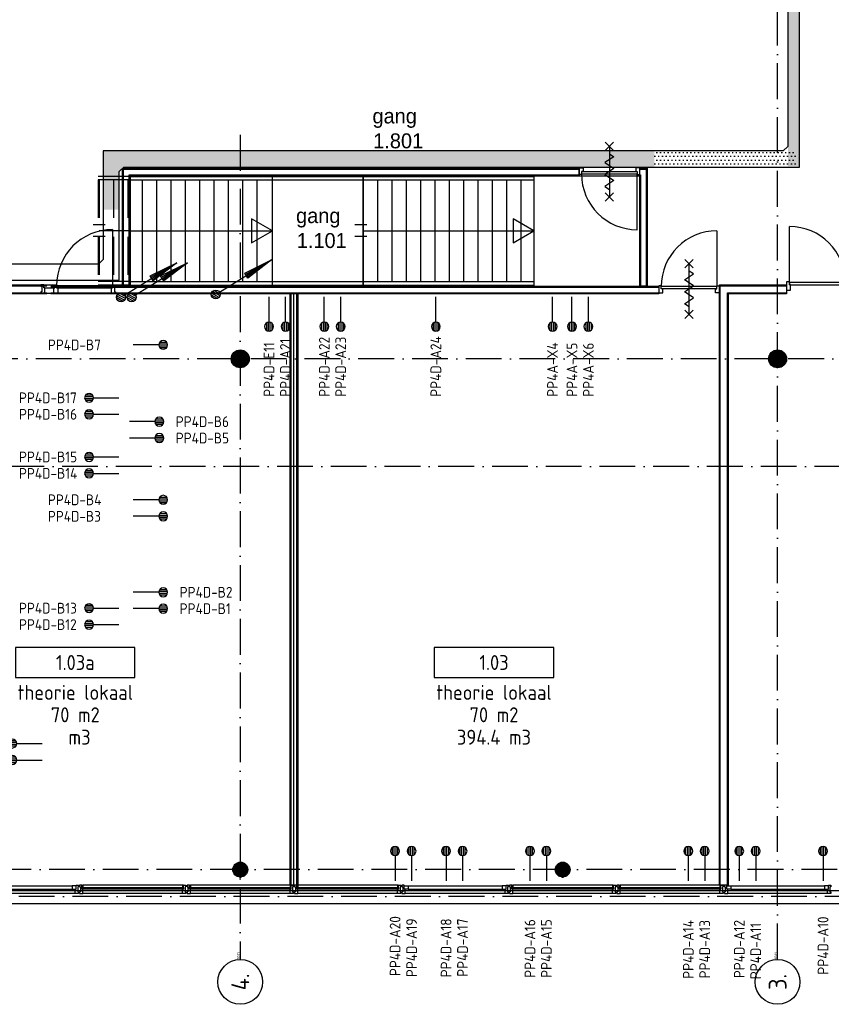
# Model space of a CAD drawing. Header units: millimetres. Extents: x 84333 to 240712, y -2244 to 84291.
# Tile 67 of 74: x 210924 to 224518, y 39772 to 56254. Entities that reach past the tile are written whole.
import ezdxf
from ezdxf.enums import TextEntityAlignment as Align

# ---------------------------------------------------------------- set-up
doc = ezdxf.new("R2010")
doc.units = ezdxf.units.MM
doc.header["$LTSCALE"] = 100
doc.linetypes.add('DASHDOT', pattern=[9, 6, -1.5, 0, -1.5])
doc.linetypes.add('HIDDEN', pattern=[9.525, 6.35, -3.175])
doc.layers.get('0').update_dxf_attribs({"linetype": 'CONTINUOUS'})
for name, color, linetype in [('AFDELING', 4, 'CONTINUOUS'), ('AL$1----_ALGEMEEN', 7, 'CONTINUOUS'), ('AL$1----_MAATVOERING', 7, 'CONTINUOUS'), ('AL$7----_STRAMIEN', 1, 'DASHDOT'), ('AL21----_BUITENWAND', 4, 'CONTINUOUS'), ('AL22----_BINNENWAND', 7, 'CONTINUOUS'), ('AL24----_TRAPPEN', 7, 'CONTINUOUS'), ('AL28----_KONSTRUKTIE', 3, 'CONTINUOUS'), ('AL31----_BUITENKOZ', 7, 'CONTINUOUS'), ('AL32----_BINNENKOZ', 7, 'CONTINUOUS'), ('AL32----_DRAAIR', 7, 'CONTINUOUS'), ('AL32----_DRAAIRICHTING', 1, 'CONTINUOUS'), ('AL65----_BEVEILIGING', 7, 'CONTINUOUS'), ('ALN-----_BLOCKNAAM', 2, 'CONTINUOUS'), ('ALXAA---_GEWBETON', 12, 'CONTINUOUS'), ('ALXOU---_GLAS', 7, 'CONTINUOUS'), ('BOUW', 8, 'CONTINUOUS'), ('EB6441--_ATTRIB', 2, 'CONTINUOUS'), ('EL6126--_PVR', 3, 'CONTINUOUS'), ('EL6441--_DATACOM', 3, 'CONTINUOUS'), ('GEBOUWLABEL', 4, 'CONTINUOUS'), ('INHOUD', 7, 'CONTINUOUS'), ('KABELGGOOT1', 8, 'CONTINUOUS'), ('OMSCHRIJVING', 7, 'CONTINUOUS'), ('OPPERVLAK', 7, 'CONTINUOUS'), ('VOLGNUMMER', 7, 'CONTINUOUS')]:
    doc.layers.add(name, color=color, linetype=linetype)
doc.styles.add('1_8', font='ISO', dxfattribs={"height": 1.8})
doc.styles.add('BURO-025', font='BUROFONT.shx', dxfattribs={"height": 250})
doc.styles.add('NORATT', font='iso.shx')
doc.styles.get("Standard").update_dxf_attribs({"font": 'iso.shx'})
doc.styles.add('TECHNIC', font='technic_.ttf')
pattern_1 = [(8e-14, (39793.956, 199192.7), (31.75, 63.5), [0, -63.5])]

# ---------------------------------------------------------------- blocks, each defined once
blk = doc.blocks.new('ES4X2')
for p, q in [((-0.45, 1.4), (-0.45, 2.6)), ((-0.15, 1.27), (-0.15, 2.73)), ((0.15, 1.27), (0.15, 2.73)), ((0.45, 1.4), (0.45, 2.6)), ((0, 1.25), (0, -3))]:
    blk.add_line(p, q)
blk.add_circle((0, 2), 0.75)
at = {"style": '1_8', "flags": 8}
for tag, p in [('NUMMER', (1.25, 3.5)), ('CODE', (-1.25, 3.5))]:
    blk.add_attdef(tag, text='', height=1.8, rotation=90, dxfattribs=at).set_placement(p, align=Align.MIDDLE_LEFT)
blk.add_attdef('M_CODE', text='', height=1.8, dxfattribs=at).set_placement((0, 0), align=Align.MIDDLE_CENTER)
blk = doc.blocks.new('ES111201')
for p, q in [((0.38, 0.65), (5.5, 9.53)), ((0.73, 0.15), (-0.73, 0.15)), ((0.6, 0.45), (-0.6, 0.45)), ((0.73, -0.15), (-0.73, -0.15)), ((0.6, -0.45), (-0.6, -0.45))]:
    blk.add_line(p, q)
for points in [[(2.57, 5.45), (5.5, 9.53), (3.43, 4.95)], [(3.22, 5.07), (4.63, 8.01), (2.78, 5.32)]]:
    blk.add_lwpolyline(points, close=True)
blk.add_circle((0, 0), 0.75)
blk = doc.blocks.new('1011')
at = {"layer": 'AL$7----_STRAMIEN', "color": 7, "linetype": 'Continuous'}
blk.add_circle((-750, 0), 750, dxfattribs=at)
at = {"layer": 'AL$7----_STRAMIEN', "color": 3, "linetype": 'Continuous'}
blk.add_attdef('STR-NAAM', text='', height=600, rotation=360, dxfattribs=at).set_placement((-750, 0), align=Align.MIDDLE)
at = {"layer": 'ALN-----_BLOCKNAAM', "linetype": 'Continuous'}
blk.add_text('1011', height=100, dxfattribs=at).set_placement((0, 0))
blk = doc.blocks.new('GEBOUWLABEL')
at = {"layer": 'VOLGNUMMER'}
blk.add_lwpolyline([(-4, -1), (4, -1), (4, 1), (-4, 1)], close=True, dxfattribs=at)
at = {"color": 0, "linetype": 'ByBlock', "flags": 1}
for tag, p in [('OPPERVLAKTESOORT', (0.5, 8)), ('TERREIN', (0.5, 6.5)), ('GEBOUW', (0.5, 5)), ('GEBRUIKSFUNCTIE', (0.5, 3.5)), ('BOUWLAAG', (0.5, 2)), ('HOOGTE', (0, -6.5)), ('RUIMTEFUNCTIE', (0, -8))]:
    blk.add_attdef(tag, text='', height=1, dxfattribs=at).set_placement(p, align=Align.MIDDLE_CENTER)
at = {"layer": 'INHOUD', "color": 0, "linetype": 'ByBlock'}
blk.add_attdef('INHOUD', text='', height=1, dxfattribs=at).set_placement((0, -5), align=Align.MIDDLE_CENTER)
at = {"layer": 'OMSCHRIJVING', "color": 0, "linetype": 'ByBlock'}
blk.add_attdef('OMSCHRIJVING', text='', height=1, dxfattribs=at).set_placement((0, -2), align=Align.MIDDLE_CENTER)
at = {"layer": 'OPPERVLAK', "color": 0, "linetype": 'ByBlock'}
blk.add_attdef('OPPERVLAK', text='', height=1, dxfattribs=at).set_placement((0, -3.5), align=Align.MIDDLE_CENTER)
at = {"layer": 'VOLGNUMMER', "color": 0, "linetype": 'ByBlock'}
blk.add_attdef('VOLGNUMMER', text='', height=1, dxfattribs=at).set_placement((0, 0), align=Align.MIDDLE_CENTER)
blk = doc.blocks.new('A$C13e6995e')
at = {"layer": 'KABELGGOOT1'}
h = blk.add_hatch(dxfattribs=at)
h.set_pattern_fill('DOTS', color=256, scale=40, style=0)
h.set_pattern_definition(pattern_1)
h.paths.add_polyline_path([(139651, 56951), (139457, 56951), (139457, 56413), (139651, 56413)])
h.paths.add_polyline_path([(139651, 57657), (139457, 57657), (139457, 56951), (139651, 56951)])
h.paths.add_polyline_path([(139651, 56413), (139457, 56413), (139457, 56041), (139651, 56041)])
h.paths.add_polyline_path([(139652, 58290), (139457, 58290), (139457, 57657), (139651, 57657)])
h.paths.add_polyline_path([(139657, 69849), (139457, 69849), (139457, 58290), (139652, 58290)])
h = blk.add_hatch(dxfattribs=at)
h.set_pattern_fill('DOTS', color=256, scale=40, style=0)
h.set_pattern_definition(pattern_1)
h.paths.add_polyline_path([(129020, 56302), (127988, 56302), (127988, 55317), (128258, 55317), (128258, 55957), (128333, 56032), (129020, 56032)])
h.paths.add_polyline_path([(137221, 56302), (129020, 56302), (129020, 56032), (137221, 56032)])
h = blk.add_hatch(dxfattribs=at)
h.set_pattern_fill('DOTS', color=256, scale=40, style=0)
h.set_pattern_definition(pattern_1)
h.paths.add_polyline_path([(139215, 56302), (137221, 56302), (137221, 56032), (139215, 56032)])
h = blk.add_hatch(dxfattribs=at)
h.set_pattern_fill('DOTS', color=256, scale=40, style=0)
h.set_pattern_definition(pattern_1)
h.paths.add_polyline_path([(139581, 56301), (139189, 56301), (139189, 56039), (139581, 56039)])
at = {"layer": 'AL$1----_ALGEMEEN', "color": 8}
for p, q in [((128440, 55875), (135205, 55875)), ((128440, 55815), (135205, 55815)), ((128440, 54116), (135205, 54116)), ((128440, 54056), (135205, 54056))]:
    blk.add_line(p, q, dxfattribs=at)
at = {"layer": 'AL$1----_MAATVOERING', "color": 8}
for p, q in [((128440, 54048), (128440, 55886)), ((128440, 55886), (136975, 55886)), ((136975, 55886), (136975, 54035))]:
    blk.add_line(p, q, dxfattribs=at)
at = {"layer": 'AL$7----_STRAMIEN', "color": 1}
for p, q in [((152664, 52820), (49978, 52820)), ((152204, 51020), (4612, 51020)), ((151985, 44270), (8891, 44270)), ((152377, 43820), (9684, 43820))]:
    blk.add_line(p, q, dxfattribs=at)
for points in [[(139285, 42766), (139285, 79257)], [(130285, 56569), (130285, 42766)]]:
    blk.add_lwpolyline(points, dxfattribs=at)
at = {"layer": 'AL21----_BUITENWAND', "color": 8}
for p, q in [((114085, 43920), (146485, 43920)), ((146485, 43700), (114085, 43700))]:
    blk.add_line(p, q, dxfattribs=at)
at = {"layer": 'AL22----_BINNENWAND', "color": 8}
for p, q in [((128315, 54048), (128315, 56011)), ((128315, 56011), (135961, 56011)), ((135961, 55886), (128440, 55886)), ((128440, 55886), (128440, 54048)), ((135961, 56011), (135961, 55886)), ((136975, 56011), (137100, 56011)), ((136975, 55961), (136975, 56011)), ((136975, 54035), (136975, 55961)), ((137100, 56011), (137100, 54035)), ((128440, 54116), (127904, 54116)), ((121285, 54060), (127043, 54060)), ((127043, 53910), (121285, 53910)), ((127111, 54035), (137296, 54035)), ((137296, 53910), (127111, 53910)), ((128440, 54056), (127904, 54056)), ((128440, 54048), (128315, 54048)), ((137100, 54035), (136975, 54035)), ((137296, 54035), (137296, 53910)), ((138310, 44010), (138310, 54060)), ((138310, 54060), (139435, 54060)), ((139435, 53910), (138460, 53910)), ((138460, 53910), (138460, 44010)), ((139435, 54060), (139435, 53910)), ((138460, 44010), (138310, 44010))]:
    blk.add_line(p, q, dxfattribs=at)
at = {"layer": 'AL22----_BINNENWAND', "color": 8, "linetype": 'Continuous'}
for p, q in [((128330, 54048), (128330, 55996)), ((128330, 55996), (135961, 55996)), ((128425, 54048), (128425, 55901)), ((128425, 55901), (135961, 55901)), ((136975, 55996), (137085, 55996)), ((136975, 55901), (136990, 55901)), ((136990, 55901), (136990, 54035)), ((137085, 55996), (137085, 54035)), ((121285, 54045), (127043, 54045)), ((121285, 53925), (127043, 53925)), ((127111, 54020), (137296, 54020)), ((127111, 53925), (137296, 53925)), ((138325, 44010), (138325, 54045)), ((138325, 54045), (139435, 54045)), ((138445, 44010), (138445, 53925)), ((138445, 53925), (139435, 53925))]:
    blk.add_line(p, q, dxfattribs=at)
at = {"layer": 'AL22----_BINNENWAND', "color": 8}
for points in [[(128144, 54984), (128144, 54050)], [(126943, 54061), (126943, 54036), (126959, 54036), (126959, 53944), (126943, 53944), (126943, 53922), (127010, 53922), (127010, 54010), (126993, 54010), (126993, 54061), (126943, 54061)], [(126993, 54061), (127177, 54061)], [(127010, 54010), (127160, 54010)], [(127010, 53922), (127160, 53922)], [(127177, 54061), (127210, 54061), (127210, 54010), (127227, 54010), (127227, 53922), (127160, 53922), (127160, 54010), (127177, 54010), (127177, 54061), (127210, 54061)], [(127210, 54050), (128144, 54050)], [(127210, 54010), (128144, 54010)], [(128194, 54061), (128194, 54036), (128178, 54036), (128178, 53944), (128194, 53944), (128194, 53922), (128127, 53922), (128127, 54010), (128144, 54010), (128144, 54061), (128194, 54061)], [(131137, 44010), (131137, 53927)], [(131185, 44010), (131185, 53927)], [(131232, 44010), (131232, 53927)]]:
    blk.add_lwpolyline(points, dxfattribs=at)
blk.add_lwpolyline([(131122, 44010), (131122, 53927), (131247, 53927), (131247, 44010)], close=True, dxfattribs=at)
blk.add_arc((128144, 54050), 934, 90, 180, dxfattribs=at)
at = {"layer": 'AL24----_TRAPPEN', "color": 8}
for p, q in [((130824, 55885), (129551, 55885)), ((130824, 55885), (132344, 55885)), ((130824, 54046), (130824, 55885)), ((130824, 54046), (130824, 55885)), ((132344, 55885), (132344, 54046)), ((132344, 55885), (135205, 55885)), ((132344, 54046), (132344, 55885)), ((135205, 55885), (135205, 54046)), ((128644, 55815), (128644, 54116)), ((128884, 55815), (128884, 54116)), ((129124, 55815), (129124, 54116)), ((129364, 55815), (129364, 54116)), ((129604, 55815), (129604, 54116)), ((129844, 55815), (129844, 54116)), ((130084, 55815), (130084, 54116)), ((130324, 55815), (130324, 54116)), ((130564, 55815), (130564, 54116)), ((132584, 55815), (132584, 54116)), ((132824, 55815), (132824, 54116)), ((133064, 55815), (133064, 54116)), ((133304, 55815), (133304, 54116)), ((133544, 55815), (133544, 54116)), ((133784, 55815), (133784, 54116)), ((134024, 55815), (134024, 54116)), ((134264, 55815), (134264, 54116)), ((134504, 55815), (134504, 54116)), ((134744, 55815), (134744, 54116)), ((134984, 55815), (134984, 54116)), ((128024, 55066), (127824, 55066)), ((130824, 54966), (130476, 55167)), ((130476, 55167), (130476, 54764)), ((132405, 55066), (132205, 55066)), ((135205, 54966), (134856, 55167)), ((134856, 55167), (134856, 54764)), ((128440, 54966), (130824, 54966)), ((130476, 54764), (130824, 54966)), ((132344, 54966), (135205, 54966)), ((134856, 54764), (135205, 54966)), ((128024, 54866), (127824, 54866)), ((132405, 54866), (132205, 54866)), ((130324, 54169), (130324, 54116)), ((127924, 54046), (130354, 54046)), ((130387, 54046), (130824, 54046)), ((132344, 54046), (130824, 54046)), ((135205, 54046), (132344, 54046))]:
    blk.add_line(p, q, dxfattribs=at)
at = {"layer": 'AL24----_TRAPPEN', "color": 8, "linetype": 'HIDDEN'}
for p, q in [((128440, 55875), (127904, 55875)), ((127904, 55815), (127904, 54116)), ((128440, 55815), (127904, 55815)), ((127924, 55815), (127924, 54116)), ((128164, 55815), (128164, 54116)), ((128404, 55815), (128404, 54116)), ((128440, 54966), (127924, 54966))]:
    blk.add_line(p, q, dxfattribs=at)
at = {"layer": 'AL28----_KONSTRUKTIE', "color": 8}
for centre, radius in [((130285, 52820), 150), ((139285, 52820), 150), ((130285, 44270), 125), ((135685, 44270), 125)]:
    blk.add_circle(centre, radius, dxfattribs=at)
at = {"layer": 'AL31----_BUITENKOZ', "color": 8, "linetype": 'Continuous'}
for p, q in [((127537, 44010), (127576, 44010)), ((127537, 43943), (127537, 44010)), ((127576, 44010), (127576, 44004)), ((127633, 44010), (127594, 44010)), ((127594, 44010), (127594, 44004)), ((127633, 43943), (127633, 44010)), ((127638, 44005), (127638, 44010)), ((127638, 44010), (127650, 44010)), ((127650, 44010), (127650, 43973)), ((129332, 44010), (129320, 44010)), ((129320, 44010), (129320, 43973)), ((129332, 44005), (129332, 44010)), ((129337, 44010), (129376, 44010)), ((129337, 43943), (129337, 44010)), ((129376, 44010), (129376, 44004)), ((129433, 44010), (129394, 44010)), ((129394, 44010), (129394, 44004)), ((129433, 43943), (129433, 44010)), ((129438, 44005), (129438, 44010)), ((129438, 44010), (129450, 44010)), ((129450, 44010), (129450, 43973)), ((131132, 44010), (131120, 44010)), ((131120, 44010), (131120, 43973)), ((131132, 44005), (131132, 44010)), ((131137, 44010), (131176, 44010)), ((131137, 43943), (131137, 44010)), ((131176, 44010), (131176, 44004)), ((131233, 44010), (131194, 44010)), ((131194, 44010), (131194, 44004)), ((131233, 43943), (131233, 44010)), ((131238, 44005), (131238, 44010)), ((131238, 44010), (131250, 44010)), ((131250, 44010), (131250, 43973)), ((132932, 44010), (132920, 44010)), ((132920, 44010), (132920, 43973)), ((132932, 44005), (132932, 44010)), ((132937, 44010), (132976, 44010)), ((132937, 43943), (132937, 44010)), ((132976, 44010), (132976, 44004)), ((133033, 44010), (132994, 44010)), ((132994, 44010), (132994, 44004)), ((133033, 43943), (133033, 44010)), ((134737, 44010), (134776, 44010)), ((134737, 43943), (134737, 44010)), ((134776, 44010), (134776, 44004)), ((134833, 44010), (134794, 44010)), ((134794, 44010), (134794, 44004)), ((134833, 43943), (134833, 44010)), ((134838, 44005), (134838, 44010)), ((134838, 44010), (134850, 44010)), ((134850, 44010), (134850, 43973)), ((136532, 44010), (136520, 44010)), ((136520, 44010), (136520, 43973)), ((136532, 44005), (136532, 44010)), ((136537, 44010), (136576, 44010)), ((136537, 43943), (136537, 44010)), ((136576, 44010), (136576, 44004)), ((136633, 44010), (136594, 44010)), ((136594, 44010), (136594, 44004)), ((136633, 43943), (136633, 44010)), ((136638, 44005), (136638, 44010)), ((136638, 44010), (136650, 44010)), ((136650, 44010), (136650, 43973)), ((138332, 44010), (138320, 44010)), ((138320, 44010), (138320, 43973)), ((138332, 44005), (138332, 44010)), ((138337, 44010), (138376, 44010)), ((138337, 43943), (138337, 44010)), ((138376, 44010), (138376, 44004)), ((138433, 44010), (138394, 44010)), ((138394, 44010), (138394, 44004)), ((138433, 43943), (138433, 44010)), ((140137, 44010), (140176, 44010)), ((140137, 43943), (140137, 44010)), ((140176, 44010), (140176, 44004)), ((127537, 43997), (127470, 43997)), ((127470, 43997), (127470, 43943)), ((127470, 43943), (127537, 43943)), ((127520, 43890), (127520, 43943)), ((127520, 43943), (127537, 43943)), ((127520, 43882), (127520, 43890)), ((127520, 43878), (127520, 43882)), ((127520, 43871), (127520, 43878)), ((127557, 43871), (127520, 43871)), ((127537, 43943), (127537, 43997)), ((127576, 43871), (127557, 43871)), ((127576, 43981), (127562, 43981)), ((127562, 43981), (127562, 43901)), ((127562, 43901), (127576, 43901)), ((127576, 44004), (127576, 43990)), ((127576, 43990), (127576, 43990)), ((127576, 43990), (127576, 43981)), ((127576, 43901), (127576, 43891)), ((127576, 43891), (127576, 43891)), ((127576, 43891), (127576, 43877)), ((127576, 43877), (127576, 43871)), ((127594, 44004), (127594, 43990)), ((127594, 43990), (127594, 43990)), ((127594, 43990), (127594, 43980)), ((127594, 43980), (127608, 43980)), ((127608, 43900), (127594, 43900)), ((127594, 43900), (127594, 43891)), ((127594, 43891), (127594, 43891)), ((127594, 43891), (127594, 43877)), ((127594, 43877), (127594, 43871)), ((127594, 43871), (127613, 43871)), ((127608, 43980), (127608, 43900)), ((127613, 43871), (127650, 43871)), ((127633, 43973), (127633, 44005)), ((127633, 44005), (127638, 44005)), ((127650, 43973), (127633, 43973)), ((127650, 43943), (127633, 43943)), ((127650, 43890), (127650, 43943)), ((127650, 43882), (127650, 43890)), ((127650, 43878), (127650, 43882)), ((127650, 43871), (127650, 43878)), ((129320, 43973), (129337, 43973)), ((129320, 43890), (129320, 43943)), ((129320, 43943), (129337, 43943)), ((129320, 43882), (129320, 43890)), ((129320, 43878), (129320, 43882)), ((129320, 43871), (129320, 43878)), ((129357, 43871), (129320, 43871)), ((129337, 44005), (129332, 44005)), ((129337, 43973), (129337, 44005)), ((129376, 43871), (129357, 43871)), ((129376, 43981), (129362, 43981)), ((129362, 43981), (129362, 43901)), ((129362, 43901), (129376, 43901)), ((129376, 44004), (129376, 43990)), ((129376, 43990), (129376, 43990)), ((129376, 43990), (129376, 43981)), ((129376, 43901), (129376, 43891)), ((129376, 43891), (129376, 43891)), ((129376, 43891), (129376, 43877)), ((129376, 43877), (129376, 43871)), ((129394, 44004), (129394, 43990)), ((129394, 43990), (129394, 43990)), ((129394, 43990), (129394, 43980)), ((129394, 43980), (129408, 43980)), ((129408, 43900), (129394, 43900)), ((129394, 43900), (129394, 43891)), ((129394, 43891), (129394, 43891)), ((129394, 43891), (129394, 43877)), ((129394, 43877), (129394, 43871)), ((129394, 43871), (129413, 43871)), ((129408, 43980), (129408, 43900)), ((129413, 43871), (129450, 43871)), ((129433, 43973), (129433, 44005)), ((129433, 44005), (129438, 44005)), ((129450, 43973), (129433, 43973)), ((129450, 43943), (129433, 43943)), ((129450, 43890), (129450, 43943)), ((129450, 43882), (129450, 43890)), ((129450, 43878), (129450, 43882)), ((129450, 43871), (129450, 43878)), ((131120, 43973), (131137, 43973)), ((131120, 43890), (131120, 43943)), ((131120, 43943), (131137, 43943)), ((131120, 43882), (131120, 43890)), ((131120, 43878), (131120, 43882)), ((131120, 43871), (131120, 43878)), ((131157, 43871), (131120, 43871)), ((131137, 44005), (131132, 44005)), ((131137, 43973), (131137, 44005)), ((131176, 43871), (131157, 43871)), ((131176, 43981), (131162, 43981)), ((131162, 43981), (131162, 43901)), ((131162, 43901), (131176, 43901)), ((131176, 44004), (131176, 43990)), ((131176, 43990), (131176, 43990)), ((131176, 43990), (131176, 43981)), ((131176, 43901), (131176, 43891)), ((131176, 43891), (131176, 43891)), ((131176, 43891), (131176, 43877)), ((131176, 43877), (131176, 43871)), ((131194, 44004), (131194, 43990)), ((131194, 43990), (131194, 43990)), ((131194, 43990), (131194, 43980)), ((131194, 43980), (131208, 43980)), ((131208, 43900), (131194, 43900)), ((131194, 43900), (131194, 43891)), ((131194, 43891), (131194, 43891)), ((131194, 43891), (131194, 43877)), ((131194, 43877), (131194, 43871)), ((131194, 43871), (131213, 43871)), ((131208, 43980), (131208, 43900)), ((131213, 43871), (131250, 43871)), ((131233, 43973), (131233, 44005)), ((131233, 44005), (131238, 44005)), ((131250, 43973), (131233, 43973)), ((131250, 43943), (131233, 43943)), ((131250, 43890), (131250, 43943)), ((131250, 43882), (131250, 43890)), ((131250, 43878), (131250, 43882)), ((131250, 43871), (131250, 43878)), ((132920, 43973), (132937, 43973)), ((132920, 43890), (132920, 43943)), ((132920, 43943), (132937, 43943)), ((132920, 43882), (132920, 43890)), ((132920, 43878), (132920, 43882)), ((132920, 43871), (132920, 43878)), ((132957, 43871), (132920, 43871)), ((132937, 44005), (132932, 44005)), ((132937, 43973), (132937, 44005)), ((132976, 43871), (132957, 43871)), ((132976, 43981), (132962, 43981)), ((132962, 43981), (132962, 43901)), ((132962, 43901), (132976, 43901)), ((132976, 44004), (132976, 43990)), ((132976, 43990), (132976, 43990)), ((132976, 43990), (132976, 43981)), ((132976, 43901), (132976, 43891)), ((132976, 43891), (132976, 43891)), ((132976, 43891), (132976, 43877)), ((132976, 43877), (132976, 43871)), ((132994, 44004), (132994, 43990)), ((132994, 43990), (132994, 43990)), ((132994, 43990), (132994, 43980)), ((132994, 43980), (133008, 43980)), ((133008, 43900), (132994, 43900)), ((132994, 43900), (132994, 43891)), ((132994, 43891), (132994, 43891)), ((132994, 43891), (132994, 43877)), ((132994, 43877), (132994, 43871)), ((132994, 43871), (133013, 43871)), ((133008, 43980), (133008, 43900)), ((133013, 43871), (133050, 43871)), ((133033, 43943), (133033, 43997)), ((133033, 43997), (133100, 43997)), ((133050, 43943), (133033, 43943)), ((133100, 43943), (133033, 43943)), ((133050, 43890), (133050, 43943)), ((133050, 43882), (133050, 43890)), ((133050, 43878), (133050, 43882)), ((133050, 43871), (133050, 43878)), ((133100, 43997), (133100, 43943)), ((134737, 43997), (134670, 43997)), ((134670, 43997), (134670, 43943)), ((134670, 43943), (134737, 43943)), ((134720, 43890), (134720, 43943)), ((134720, 43943), (134737, 43943)), ((134720, 43882), (134720, 43890)), ((134720, 43878), (134720, 43882)), ((134720, 43871), (134720, 43878)), ((134757, 43871), (134720, 43871)), ((134737, 43943), (134737, 43997)), ((134776, 43871), (134757, 43871)), ((134776, 43981), (134762, 43981)), ((134762, 43981), (134762, 43901)), ((134762, 43901), (134776, 43901)), ((134776, 44004), (134776, 43990)), ((134776, 43990), (134776, 43990)), ((134776, 43990), (134776, 43981)), ((134776, 43901), (134776, 43891)), ((134776, 43891), (134776, 43891)), ((134776, 43891), (134776, 43877)), ((134776, 43877), (134776, 43871)), ((134794, 44004), (134794, 43990)), ((134794, 43990), (134794, 43990)), ((134794, 43990), (134794, 43980)), ((134794, 43980), (134808, 43980)), ((134808, 43900), (134794, 43900)), ((134794, 43900), (134794, 43891)), ((134794, 43891), (134794, 43891)), ((134794, 43891), (134794, 43877)), ((134794, 43877), (134794, 43871)), ((134794, 43871), (134813, 43871)), ((134808, 43980), (134808, 43900)), ((134813, 43871), (134850, 43871)), ((134833, 43973), (134833, 44005)), ((134833, 44005), (134838, 44005)), ((134850, 43973), (134833, 43973)), ((134850, 43943), (134833, 43943)), ((134850, 43890), (134850, 43943)), ((134850, 43882), (134850, 43890)), ((134850, 43878), (134850, 43882)), ((134850, 43871), (134850, 43878)), ((136520, 43973), (136537, 43973)), ((136520, 43890), (136520, 43943)), ((136520, 43943), (136537, 43943)), ((136520, 43882), (136520, 43890)), ((136520, 43878), (136520, 43882)), ((136520, 43871), (136520, 43878)), ((136557, 43871), (136520, 43871)), ((136537, 44005), (136532, 44005)), ((136537, 43973), (136537, 44005)), ((136576, 43871), (136557, 43871)), ((136576, 43981), (136562, 43981)), ((136562, 43981), (136562, 43901)), ((136562, 43901), (136576, 43901)), ((136576, 44004), (136576, 43990)), ((136576, 43990), (136576, 43990)), ((136576, 43990), (136576, 43981)), ((136576, 43901), (136576, 43891)), ((136576, 43891), (136576, 43891)), ((136576, 43891), (136576, 43877)), ((136576, 43877), (136576, 43871)), ((136594, 44004), (136594, 43990)), ((136594, 43990), (136594, 43990)), ((136594, 43990), (136594, 43980)), ((136594, 43980), (136608, 43980)), ((136608, 43900), (136594, 43900)), ((136594, 43900), (136594, 43891)), ((136594, 43891), (136594, 43891)), ((136594, 43891), (136594, 43877)), ((136594, 43877), (136594, 43871)), ((136594, 43871), (136613, 43871)), ((136608, 43980), (136608, 43900)), ((136613, 43871), (136650, 43871)), ((136633, 43973), (136633, 44005)), ((136633, 44005), (136638, 44005)), ((136650, 43973), (136633, 43973)), ((136650, 43943), (136633, 43943)), ((136650, 43890), (136650, 43943)), ((136650, 43882), (136650, 43890)), ((136650, 43878), (136650, 43882)), ((136650, 43871), (136650, 43878)), ((138320, 43973), (138337, 43973)), ((138320, 43890), (138320, 43943)), ((138320, 43943), (138337, 43943)), ((138320, 43882), (138320, 43890)), ((138320, 43878), (138320, 43882)), ((138320, 43871), (138320, 43878)), ((138357, 43871), (138320, 43871)), ((138337, 44005), (138332, 44005)), ((138337, 43973), (138337, 44005)), ((138376, 43871), (138357, 43871)), ((138376, 43981), (138362, 43981)), ((138362, 43981), (138362, 43901)), ((138362, 43901), (138376, 43901)), ((138376, 44004), (138376, 43990)), ((138376, 43990), (138376, 43990)), ((138376, 43990), (138376, 43981)), ((138376, 43901), (138376, 43891)), ((138376, 43891), (138376, 43891)), ((138376, 43891), (138376, 43877)), ((138376, 43877), (138376, 43871)), ((138394, 44004), (138394, 43990)), ((138394, 43990), (138394, 43990)), ((138394, 43990), (138394, 43980)), ((138394, 43980), (138408, 43980)), ((138408, 43900), (138394, 43900)), ((138394, 43900), (138394, 43891)), ((138394, 43891), (138394, 43891)), ((138394, 43891), (138394, 43877)), ((138394, 43877), (138394, 43871)), ((138394, 43871), (138413, 43871)), ((138408, 43980), (138408, 43900)), ((138413, 43871), (138450, 43871)), ((138433, 43943), (138433, 43997)), ((138433, 43997), (138500, 43997)), ((138450, 43943), (138433, 43943)), ((138500, 43943), (138433, 43943)), ((138450, 43890), (138450, 43943)), ((138450, 43882), (138450, 43890)), ((138450, 43878), (138450, 43882)), ((138450, 43871), (138450, 43878)), ((138500, 43997), (138500, 43943)), ((140137, 43997), (140070, 43997)), ((140070, 43997), (140070, 43943)), ((140070, 43943), (140137, 43943)), ((140120, 43890), (140120, 43943)), ((140120, 43943), (140137, 43943)), ((140120, 43882), (140120, 43890)), ((140120, 43878), (140120, 43882)), ((140120, 43871), (140120, 43878)), ((140157, 43871), (140120, 43871)), ((140137, 43943), (140137, 43997)), ((140176, 43871), (140157, 43871)), ((140176, 43981), (140162, 43981)), ((140162, 43981), (140162, 43901)), ((140162, 43901), (140176, 43901)), ((140176, 44004), (140176, 43990)), ((140176, 43990), (140176, 43990)), ((140176, 43990), (140176, 43981)), ((140176, 43901), (140176, 43891)), ((140176, 43891), (140176, 43891)), ((140176, 43891), (140176, 43877)), ((140176, 43877), (140176, 43871))]:
    blk.add_line(p, q, dxfattribs=at)
at = {"layer": 'AL31----_BUITENKOZ', "color": 8}
for p, q in [((129320, 44010), (127650, 44010)), ((131120, 44010), (129450, 44010)), ((132920, 44010), (131250, 44010)), ((136520, 44010), (134850, 44010)), ((138320, 44010), (136650, 44010)), ((127520, 43871), (125850, 43871)), ((125900, 43997), (127470, 43997)), ((125900, 43943), (127470, 43943)), ((129320, 43871), (127650, 43871)), ((131120, 43871), (129450, 43871)), ((132920, 43871), (131250, 43871)), ((134720, 43871), (133050, 43871)), ((133100, 43997), (134670, 43997)), ((133100, 43943), (134670, 43943)), ((136520, 43871), (134850, 43871)), ((138320, 43871), (136650, 43871)), ((140120, 43871), (138450, 43871)), ((138500, 43997), (140070, 43997)), ((138500, 43943), (140070, 43943))]:
    blk.add_line(p, q, dxfattribs=at)
at = {"layer": 'AL32----_BINNENKOZ', "color": 8}
for p, q in [((135961, 55904), (135961, 56018)), ((135961, 56018), (136028, 56018)), ((136001, 55904), (135961, 55904)), ((136028, 55955), (136001, 55955)), ((136001, 55955), (136001, 55904)), ((136001, 55955), (136935, 55955)), ((136001, 55915), (136935, 55915)), ((136028, 56018), (136028, 55955)), ((136975, 56018), (136908, 56018)), ((136908, 56018), (136908, 55955)), ((136908, 55955), (136935, 55955)), ((136935, 55955), (136935, 55904)), ((136935, 55904), (136975, 55904)), ((136975, 55904), (136975, 56018)), ((139485, 54112), (139435, 54112)), ((139435, 54112), (139435, 53973)), ((139485, 54061), (139485, 54112)), ((140419, 54101), (139485, 54101)), ((139485, 54101), (139485, 54061)), ((137296, 54042), (137296, 53928)), ((137336, 54042), (137296, 54042)), ((137296, 53928), (137363, 53928)), ((137336, 53991), (137336, 54042)), ((138270, 54031), (137336, 54031)), ((138270, 53991), (137336, 53991)), ((137363, 53991), (137336, 53991)), ((137363, 53928), (137363, 53991)), ((138243, 53928), (138243, 53991)), ((138243, 53991), (138270, 53991)), ((138310, 53928), (138243, 53928)), ((138270, 53991), (138270, 54042)), ((138270, 54042), (138310, 54042)), ((138310, 54042), (138310, 53928)), ((139435, 53973), (139502, 53973)), ((139485, 54061), (140419, 54061)), ((139502, 54061), (139485, 54061)), ((139502, 53973), (139502, 54061))]:
    blk.add_line(p, q, dxfattribs=at)
at = {"layer": 'AL32----_DRAAIR', "color": 8}
for p, q in [((136935, 54981), (136935, 55915)), ((138270, 54965), (138270, 54031))]:
    blk.add_line(p, q, dxfattribs=at)
for centre, start, end in [((136935, 55915), 180, 270), ((138270, 54031), 90, 180)]:
    blk.add_arc(centre, 934, start, end, dxfattribs=at)
at = {"layer": 'AL32----_DRAAIRICHTING', "color": 8}
blk.add_line((139485, 54101), (139485, 55035), dxfattribs=at)
blk.add_arc((139485, 54101), 934, 0, 90, dxfattribs=at)
at = {"layer": 'AL65----_BEVEILIGING', "color": 8, "linetype": 'Continuous'}
for p, q in [((136538, 56450), (136398, 56310)), ((136398, 56450), (136538, 56310)), ((136468, 56380), (136468, 55530)), ((136468, 56255), (136543, 56205)), ((136543, 56205), (136393, 56105)), ((136393, 56105), (136468, 56055)), ((136468, 56055), (136543, 56005)), ((136543, 56005), (136393, 55905)), ((136393, 55905), (136468, 55855)), ((136543, 55805), (136393, 55705)), ((136468, 55855), (136543, 55805)), ((136393, 55705), (136468, 55655)), ((136538, 55600), (136398, 55460)), ((136398, 55600), (136538, 55460)), ((137733, 54346), (137873, 54486)), ((137873, 54346), (137733, 54486)), ((137803, 53566), (137803, 54416)), ((137728, 54141), (137878, 54241)), ((137878, 54241), (137803, 54291)), ((137803, 54091), (137728, 54141)), ((137878, 54041), (137803, 54091)), ((137728, 53941), (137878, 54041)), ((137803, 53891), (137728, 53941)), ((137728, 53741), (137878, 53841)), ((137803, 53691), (137728, 53741)), ((137878, 53841), (137803, 53891)), ((137733, 53496), (137873, 53636)), ((137873, 53496), (137733, 53636))]:
    blk.add_line(p, q, dxfattribs=at)
at = {"layer": 'ALXAA---_GEWBETON', "color": 8}
for p, q in [((130165, 52730), (130165, 52910)), ((130185, 52708), (130185, 52932)), ((130205, 52693), (130205, 52947)), ((130225, 52683), (130225, 52958)), ((130245, 52675), (130245, 52965)), ((130265, 52671), (130265, 52969)), ((130285, 52670), (130285, 52970)), ((130305, 52671), (130305, 52969)), ((130325, 52675), (130325, 52965)), ((130345, 52683), (130345, 52958)), ((130365, 52693), (130365, 52947)), ((130385, 52708), (130385, 52932)), ((130405, 52730), (130405, 52910)), ((139165, 52730), (139165, 52910)), ((139185, 52708), (139185, 52932)), ((139205, 52693), (139205, 52947)), ((139225, 52683), (139225, 52958)), ((139245, 52675), (139245, 52965)), ((139265, 52671), (139265, 52969)), ((139285, 52670), (139285, 52970)), ((139305, 52671), (139305, 52969)), ((139325, 52675), (139325, 52965)), ((139345, 52683), (139345, 52958)), ((139365, 52693), (139365, 52947)), ((139385, 52708), (139385, 52932)), ((139405, 52730), (139405, 52910)), ((130145, 52766), (130145, 52874)), ((130425, 52766), (130425, 52874)), ((139145, 52766), (139145, 52874)), ((139425, 52766), (139425, 52874)), ((130185, 44346), (130384, 44346)), ((130205, 44366), (130365, 44366)), ((130238, 44386), (130332, 44386)), ((135585, 44346), (135784, 44346)), ((135605, 44366), (135765, 44366)), ((135638, 44386), (135732, 44386)), ((130160, 44266), (130410, 44266)), ((130161, 44286), (130409, 44286)), ((130162, 44246), (130408, 44246)), ((130165, 44306), (130405, 44306)), ((130168, 44226), (130402, 44226)), ((130173, 44326), (130397, 44326)), ((130178, 44206), (130392, 44206)), ((130193, 44186), (130377, 44186)), ((135560, 44266), (135810, 44266)), ((135561, 44286), (135809, 44286)), ((135562, 44246), (135808, 44246)), ((135565, 44306), (135805, 44306)), ((135568, 44226), (135802, 44226)), ((135573, 44326), (135797, 44326)), ((135578, 44206), (135792, 44206)), ((135593, 44186), (135777, 44186)), ((130216, 44166), (130354, 44166)), ((130272, 44146), (130298, 44146)), ((135616, 44166), (135754, 44166)), ((135672, 44146), (135698, 44146))]:
    blk.add_line(p, q, dxfattribs=at)
at = {"layer": 'ALXOU---_GLAS', "color": 8}
for p, q in [((127635, 43945), (127635, 43971)), ((127635, 43971), (129335, 43971)), ((129335, 43945), (127635, 43945)), ((129335, 43971), (129335, 43945)), ((129435, 43945), (129435, 43971)), ((129435, 43971), (131135, 43971)), ((131135, 43945), (129435, 43945)), ((131135, 43971), (131135, 43945)), ((131235, 43945), (131235, 43971)), ((131235, 43971), (132935, 43971)), ((132935, 43945), (131235, 43945)), ((132935, 43971), (132935, 43945)), ((134835, 43945), (134835, 43971)), ((134835, 43971), (136535, 43971)), ((136535, 43945), (134835, 43945)), ((136535, 43971), (136535, 43945)), ((136635, 43945), (136635, 43971)), ((136635, 43971), (138335, 43971)), ((138335, 43945), (136635, 43945)), ((138335, 43971), (138335, 43945))]:
    blk.add_line(p, q, dxfattribs=at)
at = {"layer": 'KABELGGOOT1'}
for p, q in [((139455, 69791, 3650), (139454, 56377, 2750)), ((139654, 56032, 2750), (139654, 64529, 2750)), ((139454, 56377, 2750), (139379, 56302, 2750)), ((139379, 56302, 2750), (127988, 56302, 2750)), ((127988, 56302, 2750), (127988, 54481, 2750)), ((128258, 55957, 2750), (128333, 56032, 2750)), ((128258, 54136, 2750), (128258, 55957, 2750)), ((128333, 56032, 2750), (139654, 56032, 2750)), ((127913, 54406, 2750), (117636, 54406, 2750)), ((127988, 54481, 2750), (127913, 54406, 2750)), ((106555, 54136, 2750), (128258, 54136, 2750))]:
    blk.add_line(p, q, dxfattribs=at)
at = {"layer": 'AL$7----_STRAMIEN', "xscale": 0.5, "yscale": 0.5, "zscale": 0.5, "rotation": 90.00000000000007}
for p, values in [((130285, 42766), {'STR-NAAM': '4.'}), ((139285, 42766), {'STR-NAAM': '3.'})]:
    blk.add_blockref('1011', p, dxfattribs=at).add_auto_attribs(values)
at = {"layer": 'GEBOUWLABEL', "color": 8, "xscale": 250, "yscale": 250, "zscale": 250}
for p, values in [((127522, 47737), {'VOLGNUMMER': '1.03a', 'OMSCHRIJVING': 'theorie lokaal', 'OPPERVLAK': '70 m2', 'INHOUD': ' m3'}), ((134535, 47737), {'VOLGNUMMER': '1.03', 'OMSCHRIJVING': 'theorie lokaal', 'OPPERVLAK': '70 m2', 'INHOUD': '394.4 m3'})]:
    blk.add_blockref('GEBOUWLABEL', p, dxfattribs=at).add_auto_attribs(values)
at = {"layer": 'AFDELING', "color": 8, "style": 'TECHNIC'}
for p in [(92219, 54468), (58038, 41625), (88108, 41444)]:
    blk.add_attdef('VIDE', text='', height=500, dxfattribs=at).set_placement(p, align=Align.CENTER)
blk.add_attdef('VIDE', text='', height=500, rotation=90, dxfattribs=at).set_placement((75129, 25766), align=Align.CENTER)
at = {"layer": 'BOUW', "style": 'BURO-025'}
for s, p in [('gang', (132500, 56761)), ('1.801', (132512, 56345)), ('gang', (131220, 55093)), ('1.101', (131232, 54676))]:
    blk.add_text(s, height=250, dxfattribs=at).set_placement(p)

msp = doc.modelspace()

# ---------------------------------------------------------------- block references
at = {"layer": 'EL6126--_PVR', "xscale": 99.99999999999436, "yscale": 99.99999999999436, "zscale": 99.99999999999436, "rotation": 331.7005555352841}
for p in [(212622, 51607), (212800, 51608, -1500), (214208, 51654, -1500)]:
    msp.add_blockref('ES111201', p, dxfattribs=at)
at = {"layer": 'EL6441--_DATACOM'}
msp.add_blockref('A$C13e6995e', (84333, -2244), dxfattribs=at)
ref = msp.add_blockref('ES4X2', (215100, 51317), dxfattribs=dict(at, xscale=-99.99999999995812, yscale=100, zscale=100, rotation=180.000622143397))
ref.add_attrib('CODE', 'PP4D-E11', dxfattribs={"layer": 'EB6441--_ATTRIB', "color": 1, "height": 180, "rotation": 90.0004, "style": 'NORATT', "flags": 8}).set_placement((215100, 49941), align=Align.MIDDLE_LEFT)
ref = msp.add_blockref('ES4X2', (215376, 51317), dxfattribs=dict(at, xscale=-99.99999999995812, yscale=100, zscale=100, rotation=180.000622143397))
ref.add_attrib('CODE', 'PP4D-A21', dxfattribs={"layer": 'EB6441--_ATTRIB', "color": 1, "height": 180, "rotation": 90.0004, "style": 'NORATT', "flags": 8}).set_placement((215375, 49941), align=Align.MIDDLE_LEFT)
ref = msp.add_blockref('ES4X2', (216026, 51317), dxfattribs=dict(at, xscale=-99.99999999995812, yscale=100, zscale=100, rotation=180.000622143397))
ref.add_attrib('CODE', 'PP4D-A22', dxfattribs={"layer": 'EB6441--_ATTRIB', "color": 1, "height": 180, "rotation": 90.0004, "style": 'NORATT', "flags": 8}).set_placement((216026, 49941), align=Align.MIDDLE_LEFT)
ref = msp.add_blockref('ES4X2', (216302, 51317), dxfattribs=dict(at, xscale=-99.99999999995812, yscale=100, zscale=100, rotation=180.000622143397))
ref.add_attrib('CODE', 'PP4D-A23', dxfattribs={"layer": 'EB6441--_ATTRIB', "color": 1, "height": 180, "rotation": 90.0004, "style": 'NORATT', "flags": 8}).set_placement((216301, 49941), align=Align.MIDDLE_LEFT)
ref = msp.add_blockref('ES4X2', (217894, 51317), dxfattribs=dict(at, xscale=-99.99999999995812, yscale=100, zscale=100, rotation=180.000622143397))
ref.add_attrib('CODE', 'PP4D-A24', dxfattribs={"layer": 'EB6441--_ATTRIB', "color": 1, "height": 180, "rotation": 90.0004, "style": 'NORATT', "flags": 8}).set_placement((217894, 49941), align=Align.MIDDLE_LEFT)
ref = msp.add_blockref('ES4X2', (219849, 51317), dxfattribs=dict(at, xscale=-99.99999999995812, yscale=100, zscale=100, rotation=180.000622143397))
ref.add_attrib('CODE', 'PP4A-X4', dxfattribs={"layer": 'EB6441--_ATTRIB', "color": 1, "height": 180, "rotation": 90.0004, "style": 'NORATT', "flags": 8}).set_placement((219848, 49941), align=Align.MIDDLE_LEFT)
ref = msp.add_blockref('ES4X2', (220174, 51317), dxfattribs=dict(at, xscale=-99.99999999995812, yscale=100, zscale=100, rotation=180.000622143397))
ref.add_attrib('CODE', 'PP4A-X5', dxfattribs={"layer": 'EB6441--_ATTRIB', "color": 1, "height": 180, "rotation": 90.0004, "style": 'NORATT', "flags": 8}).set_placement((220173, 49941), align=Align.MIDDLE_LEFT)
ref = msp.add_blockref('ES4X2', (220449, 51317), dxfattribs=dict(at, xscale=-99.99999999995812, yscale=100, zscale=100, rotation=180.000622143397))
ref.add_attrib('CODE', 'PP4A-X6', dxfattribs={"layer": 'EB6441--_ATTRIB', "color": 1, "height": 180, "rotation": 90.0004, "style": 'NORATT', "flags": 8}).set_placement((220449, 49941), align=Align.MIDDLE_LEFT)
ref = msp.add_blockref('ES4X2', (213127, 50811), dxfattribs=dict(at, xscale=-99.99999999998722, yscale=100, zscale=100, rotation=270.0006221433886))
ref.add_attrib('CODE', 'PP4D-B7', dxfattribs={"layer": 'EB6441--_ATTRIB', "color": 1, "height": 180, "style": 'NORATT', "flags": 8}).set_placement((211396, 50810), align=Align.MIDDLE_LEFT)
ref = msp.add_blockref('ES4X2', (212287, 49924), dxfattribs=dict(at, xscale=-99.99999999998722, yscale=100, zscale=100, rotation=90.00062214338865))
ref.add_attrib('CODE', 'PP4D-B17', dxfattribs={"layer": 'EB6441--_ATTRIB', "color": 1, "height": 180, "rotation": 0.0004, "style": 'NORATT', "flags": 8}).set_placement((210912, 49924), align=Align.MIDDLE_LEFT)
ref = msp.add_blockref('ES4X2', (212287, 49648), dxfattribs=dict(at, xscale=-99.99999999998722, yscale=100, zscale=100, rotation=90.00062214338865))
ref.add_attrib('CODE', 'PP4D-B16', dxfattribs={"layer": 'EB6441--_ATTRIB', "color": 1, "height": 180, "rotation": 0.0004, "style": 'NORATT', "flags": 8}).set_placement((210912, 49649), align=Align.MIDDLE_LEFT)
ref = msp.add_blockref('ES4X2', (213062, 49526), dxfattribs=dict(at, xscale=-99.99999999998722, yscale=100, zscale=100, rotation=270.0006221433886))
ref.add_attrib('CODE', 'PP4D-B6', dxfattribs={"layer": 'EB6441--_ATTRIB', "color": 1, "height": 180, "style": 'NORATT', "flags": 8}).set_placement((213538, 49525), align=Align.MIDDLE_LEFT)
ref = msp.add_blockref('ES4X2', (213062, 49250), dxfattribs=dict(at, xscale=-99.99999999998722, yscale=100, zscale=100, rotation=270.0006221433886))
ref.add_attrib('CODE', 'PP4D-B5', dxfattribs={"layer": 'EB6441--_ATTRIB', "color": 1, "height": 180, "style": 'NORATT', "flags": 8}).set_placement((213538, 49250), align=Align.MIDDLE_LEFT)
ref = msp.add_blockref('ES4X2', (212287, 48934), dxfattribs=dict(at, xscale=-99.99999999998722, yscale=100, zscale=100, rotation=90.00062214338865))
ref.add_attrib('CODE', 'PP4D-B15', dxfattribs={"layer": 'EB6441--_ATTRIB', "color": 1, "height": 180, "rotation": 0.0004, "style": 'NORATT', "flags": 8}).set_placement((210912, 48935), align=Align.MIDDLE_LEFT)
ref = msp.add_blockref('ES4X2', (212287, 48659), dxfattribs=dict(at, xscale=-99.99999999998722, yscale=100, zscale=100, rotation=90.00062214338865))
ref.add_attrib('CODE', 'PP4D-B14', dxfattribs={"layer": 'EB6441--_ATTRIB', "color": 1, "height": 180, "rotation": 0.0004, "style": 'NORATT', "flags": 8}).set_placement((210912, 48659), align=Align.MIDDLE_LEFT)
ref = msp.add_blockref('ES4X2', (213127, 48217), dxfattribs=dict(at, xscale=-99.99999999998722, yscale=100, zscale=100, rotation=270.0006221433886))
ref.add_attrib('CODE', 'PP4D-B4', dxfattribs={"layer": 'EB6441--_ATTRIB', "color": 1, "height": 180, "style": 'NORATT', "flags": 8}).set_placement((211396, 48217), align=Align.MIDDLE_LEFT)
ref = msp.add_blockref('ES4X2', (213127, 47942), dxfattribs=dict(at, xscale=-99.99999999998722, yscale=100, zscale=100, rotation=270.0006221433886))
ref.add_attrib('CODE', 'PP4D-B3', dxfattribs={"layer": 'EB6441--_ATTRIB', "color": 1, "height": 180, "style": 'NORATT', "flags": 8}).set_placement((211396, 47941), align=Align.MIDDLE_LEFT)
ref = msp.add_blockref('ES4X2', (213127, 46670), dxfattribs=dict(at, xscale=-99.99999999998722, yscale=100, zscale=100, rotation=270.0006221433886))
ref.add_attrib('CODE', 'PP4D-B2', dxfattribs={"layer": 'EB6441--_ATTRIB', "color": 1, "height": 180, "style": 'NORATT', "flags": 8}).set_placement((213603, 46670), align=Align.MIDDLE_LEFT)
ref = msp.add_blockref('ES4X2', (212287, 46403), dxfattribs=dict(at, xscale=-99.99999999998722, yscale=100, zscale=100, rotation=90.00062214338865))
ref.add_attrib('CODE', 'PP4D-B13', dxfattribs={"layer": 'EB6441--_ATTRIB', "color": 1, "height": 180, "rotation": 0.0004, "style": 'NORATT', "flags": 8}).set_placement((210912, 46403), align=Align.MIDDLE_LEFT)
ref = msp.add_blockref('ES4X2', (213127, 46395), dxfattribs=dict(at, xscale=-99.99999999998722, yscale=100, zscale=100, rotation=270.0006221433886))
ref.add_attrib('CODE', 'PP4D-B1', dxfattribs={"layer": 'EB6441--_ATTRIB', "color": 1, "height": 180, "style": 'NORATT', "flags": 8}).set_placement((213603, 46394), align=Align.MIDDLE_LEFT)
ref = msp.add_blockref('ES4X2', (212287, 46127), dxfattribs=dict(at, xscale=-99.99999999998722, yscale=100, zscale=100, rotation=90.00062214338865))
ref.add_attrib('CODE', 'PP4D-B12', dxfattribs={"layer": 'EB6441--_ATTRIB', "color": 1, "height": 180, "rotation": 0.0004, "style": 'NORATT', "flags": 8}).set_placement((210912, 46128), align=Align.MIDDLE_LEFT)
ref = msp.add_blockref('ES4X2', (210999, 44137), dxfattribs=dict(at, xscale=-99.99999999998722, yscale=100, zscale=100, rotation=90.00062214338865))
ref.add_attrib('CODE', 'PP4D-B11', dxfattribs={"layer": 'EB6441--_ATTRIB', "color": 1, "height": 180, "rotation": 0.0004, "style": 'NORATT', "flags": 8}).set_placement((209623, 44137), align=Align.MIDDLE_LEFT)
ref = msp.add_blockref('ES4X2', (210999, 43861), dxfattribs=dict(at, xscale=-99.99999999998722, yscale=100, zscale=100, rotation=90.00062214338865))
ref.add_attrib('CODE', 'PP4D-B10', dxfattribs={"layer": 'EB6441--_ATTRIB', "color": 1, "height": 180, "rotation": 0.0004, "style": 'NORATT', "flags": 8}).set_placement((209623, 43862), align=Align.MIDDLE_LEFT)
ref = msp.add_blockref('ES4X2', (217212, 42136), dxfattribs=dict(at, xscale=-99.99999999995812, yscale=100, zscale=100, rotation=0.0006221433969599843))
ref.add_attrib('CODE', 'PP4D-A20', dxfattribs={"layer": 'EB6441--_ATTRIB', "color": 1, "height": 180, "rotation": 90.0004, "style": 'NORATT', "flags": 8}).set_placement((217212, 41248), align=Align.MIDDLE_RIGHT)
ref = msp.add_blockref('ES4X2', (217487, 42136), dxfattribs=dict(at, xscale=-99.99999999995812, yscale=100, zscale=100, rotation=0.0006221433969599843))
ref.add_attrib('CODE', 'PP4D-A19', dxfattribs={"layer": 'EB6441--_ATTRIB', "color": 1, "height": 180, "rotation": 90.0004, "style": 'NORATT', "flags": 8}).set_placement((217488, 41209), align=Align.MIDDLE_RIGHT)
ref = msp.add_blockref('ES4X2', (218065, 42136), dxfattribs=dict(at, xscale=-99.99999999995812, yscale=100, zscale=100, rotation=0.0006221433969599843))
ref.add_attrib('CODE', 'PP4D-A18', dxfattribs={"layer": 'EB6441--_ATTRIB', "color": 1, "height": 180, "rotation": 90.0004, "style": 'NORATT', "flags": 8}).set_placement((218066, 41209), align=Align.MIDDLE_RIGHT)
ref = msp.add_blockref('ES4X2', (218341, 42136), dxfattribs=dict(at, xscale=-99.99999999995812, yscale=100, zscale=100, rotation=0.0006221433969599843))
ref.add_attrib('CODE', 'PP4D-A17', dxfattribs={"layer": 'EB6441--_ATTRIB', "color": 1, "height": 180, "rotation": 90.0004, "style": 'NORATT', "flags": 8}).set_placement((218341, 41209), align=Align.MIDDLE_RIGHT)
ref = msp.add_blockref('ES4X2', (219470, 42136), dxfattribs=dict(at, xscale=-99.99999999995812, yscale=100, zscale=100, rotation=0.0006221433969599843))
ref.add_attrib('CODE', 'PP4D-A16', dxfattribs={"layer": 'EB6441--_ATTRIB', "color": 1, "height": 180, "rotation": 90.0004, "style": 'NORATT', "flags": 8}).set_placement((219470, 41196), align=Align.MIDDLE_RIGHT)
ref = msp.add_blockref('ES4X2', (219745, 42136), dxfattribs=dict(at, xscale=-99.99999999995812, yscale=100, zscale=100, rotation=0.0006221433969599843))
ref.add_attrib('CODE', 'PP4D-A15', dxfattribs={"layer": 'EB6441--_ATTRIB', "color": 1, "height": 180, "rotation": 90.0004, "style": 'NORATT', "flags": 8}).set_placement((219746, 41196), align=Align.MIDDLE_RIGHT)
ref = msp.add_blockref('ES4X2', (222122, 42136), dxfattribs=dict(at, xscale=-99.99999999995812, yscale=100, zscale=100, rotation=0.0006221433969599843))
ref.add_attrib('CODE', 'PP4D-A14', dxfattribs={"layer": 'EB6441--_ATTRIB', "color": 1, "height": 180, "rotation": 90.0004, "style": 'NORATT', "flags": 8}).set_placement((222122, 41183), align=Align.MIDDLE_RIGHT)
ref = msp.add_blockref('ES4X2', (222397, 42136), dxfattribs=dict(at, xscale=-99.99999999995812, yscale=100, zscale=100, rotation=0.0006221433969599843))
ref.add_attrib('CODE', 'PP4D-A13', dxfattribs={"layer": 'EB6441--_ATTRIB', "color": 1, "height": 180, "rotation": 90.0004, "style": 'NORATT', "flags": 8}).set_placement((222398, 41183), align=Align.MIDDLE_RIGHT)
ref = msp.add_blockref('ES4X2', (222975, 42136), dxfattribs=dict(at, xscale=-99.99999999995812, yscale=100, zscale=100, rotation=0.0006221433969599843))
ref.add_attrib('CODE', 'PP4D-A12', dxfattribs={"layer": 'EB6441--_ATTRIB', "color": 1, "height": 180, "rotation": 90.0004, "style": 'NORATT', "flags": 8}).set_placement((222976, 41183), align=Align.MIDDLE_RIGHT)
ref = msp.add_blockref('ES4X2', (223251, 42136), dxfattribs=dict(at, xscale=-99.99999999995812, yscale=100, zscale=100, rotation=0.0006221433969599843))
ref.add_attrib('CODE', 'PP4D-A11', dxfattribs={"layer": 'EB6441--_ATTRIB', "color": 1, "height": 180, "rotation": 90.0004, "style": 'NORATT', "flags": 8}).set_placement((223251, 41136), align=Align.MIDDLE_RIGHT)
ref = msp.add_blockref('ES4X2', (224380, 42136), dxfattribs=dict(at, xscale=-99.99999999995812, yscale=100, zscale=100, rotation=0.0006221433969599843))
ref.add_attrib('CODE', 'PP4D-A10', dxfattribs={"layer": 'EB6441--_ATTRIB', "color": 1, "height": 180, "rotation": 90.0004, "style": 'NORATT', "flags": 8}).set_placement((224380, 41242), align=Align.MIDDLE_RIGHT)

doc.saveas('drawing.dxf')
